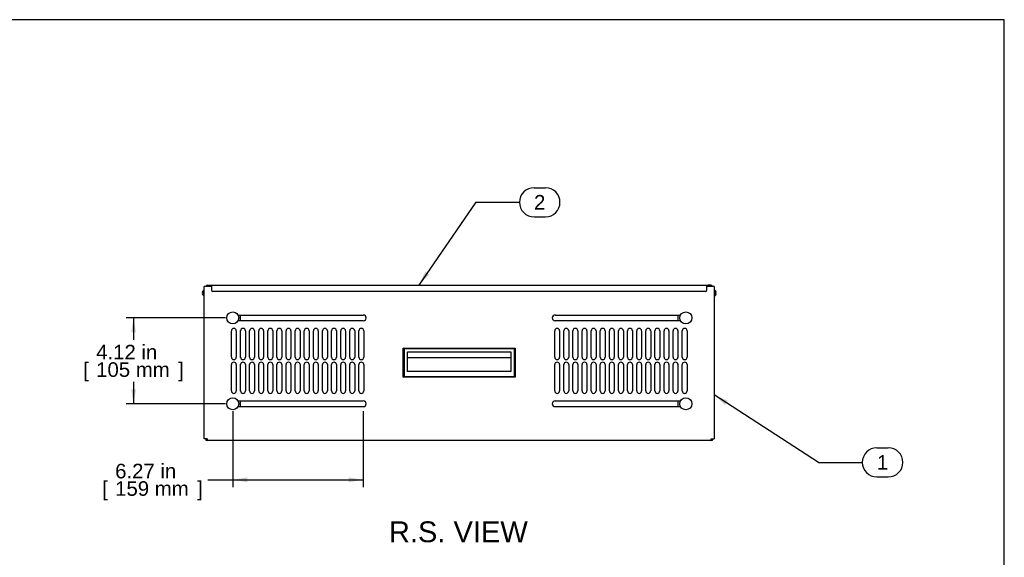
# Model space of a CAD drawing. Header units: inches. Extents: x 0 to 100, y 0 to 75.
# Tile 14 of 14: x 53 to 100, y 49 to 75. Entities that reach past the tile are written whole.
import ezdxf
from ezdxf.enums import TextEntityAlignment as Align

# ---------------------------------------------------------------- set-up
doc = ezdxf.new("R2010")
doc.units = ezdxf.units.IN
doc.header["$MEASUREMENT"] = 0
for name, color, linetype in [('COM57176-23', 7, 'Continuous'), ('COM57177-2', 7, 'Continuous'), ('COM57179-3S', 7, 'Continuous'), ('Default', 7, 'Continuous'), ('HAN13044', 7, 'Continuous'), ('SCS19417', 7, 'Continuous'), ('SCS19496', 7, 'Continuous')]:
    doc.layers.add(name, color=color, linetype=linetype)
doc.styles.add('SEACAD_Arial', font='arial.ttf')
doc.dimstyles.new('WEB', dxfattribs={"dimtxt": 0.7, "dimasz": 0.7, "dimexe": 0.35, "dimexo": 0.35, "dimgap": 0.175, "dimtad": 0, "dimtih": 1, "dimtoh": 1, "dimzin": 4, "dimdsep": 46, "dimtxsty": 'SEACAD_Arial', "dimblk1": '_SE_FILLED', "dimblk2": '_SE_FILLED', "dimsah": 1, "dimcen": 0.35, "dimadec": 0, "dimazin": 0, "dimtfac": 0.8, "dimtdec": 0, "dimtofl": 0, "dimtmove": 0, "dimatfit": 3, "dimfxl": 1, "dimtolj": 1, "dimtzin": 4, "dimarcsym": 0})

# ---------------------------------------------------------------- blocks, each defined once
blk = doc.blocks.new('SEANNOT_GROUP1')
at = {"layer": 'Default', "linetype": 'Continuous'}
blk.add_hatch(color=7, dxfattribs=at).paths.add_polyline_path([(86.655, 56.619), (86.004, 56.901), (86.528, 56.423)])
at = {"layer": 'Default', "color": 7, "linetype": 'Continuous'}
for p, q in [((93.816, 54.361), (94.364, 54.361)), ((91.016, 53.661), (93.116, 53.661)), ((93.816, 52.961), (94.364, 52.961))]:
    blk.add_line(p, q, dxfattribs=at)
blk.add_lwpolyline([(91.016, 53.661), (86.004, 56.901)], dxfattribs=at)
for centre, start, end in [((93.816, 53.661), 90, 270), ((94.364, 53.661), 270, 90)]:
    blk.add_arc(centre, 0.7, start, end, dxfattribs=at)
at = {"layer": 'Default', "color": 7, "linetype": 'Continuous', "style": 'SEACAD_Arial'}
blk.add_text('1', height=0.7, dxfattribs=at).set_placement((93.816, 54.011), align=Align.TOP_LEFT)
blk = doc.blocks.new('SEANNOT_GROUP2')
at = {"layer": 'Default', "linetype": 'Continuous'}
blk.add_hatch(color=7, dxfattribs=at).paths.add_polyline_path([(72.118, 62.824), (71.819, 62.181), (72.311, 62.692)])
at = {"layer": 'Default', "color": 7, "linetype": 'Continuous'}
for p, q in [((77.345, 66.861), (77.893, 66.861)), ((74.545, 66.161), (76.645, 66.161)), ((77.345, 65.461), (77.893, 65.461))]:
    blk.add_line(p, q, dxfattribs=at)
blk.add_lwpolyline([(74.545, 66.161), (71.819, 62.181)], dxfattribs=at)
for centre, start, end in [((77.345, 66.161), 90, 270), ((77.893, 66.161), 270, 90)]:
    blk.add_arc(centre, 0.7, start, end, dxfattribs=at)
at = {"layer": 'Default', "color": 7, "linetype": 'Continuous', "style": 'SEACAD_Arial'}
blk.add_text('2', height=0.7, dxfattribs=at).set_placement((77.345, 66.511), align=Align.TOP_LEFT)
blk = doc.blocks.new('SE5')
at = {"layer": 'COM57176-23', "color": 7, "linetype": 'Continuous'}
for p, q in [((61.504, 54.795), (61.504, 62.109)), ((61.59, 62.109), (61.504, 62.109)), ((61.854, 62.109), (61.59, 62.109)), ((85.918, 62.109), (85.653, 62.109)), ((86.004, 62.109), (85.918, 62.109)), ((86.004, 62.109), (86.004, 54.795)), ((63.126, 60.743), (69.144, 60.743)), ((78.363, 60.743), (84.382, 60.743)), ((69.144, 60.462), (63.126, 60.462)), ((84.382, 60.462), (78.363, 60.462)), ((62.808, 58.72), (62.808, 59.985)), ((63.043, 59.985), (63.043, 58.72)), ((63.246, 58.72), (63.246, 59.985)), ((63.481, 59.985), (63.481, 58.72)), ((63.683, 58.72), (63.683, 59.985)), ((63.918, 59.985), (63.918, 58.72)), ((64.121, 58.72), (64.121, 59.985)), ((64.356, 59.985), (64.356, 58.72)), ((64.558, 58.72), (64.558, 59.985)), ((64.793, 59.985), (64.793, 58.72)), ((64.996, 58.72), (64.996, 59.985)), ((65.231, 59.985), (65.231, 58.72)), ((65.433, 58.72), (65.433, 59.985)), ((65.668, 59.985), (65.668, 58.72)), ((65.871, 58.72), (65.871, 59.985)), ((66.106, 59.985), (66.106, 58.72)), ((66.308, 58.72), (66.308, 59.985)), ((66.543, 59.985), (66.543, 58.72)), ((66.746, 58.72), (66.746, 59.985)), ((66.981, 59.985), (66.981, 58.72)), ((67.183, 58.72), (67.183, 59.985)), ((67.418, 59.985), (67.418, 58.72)), ((67.621, 58.72), (67.621, 59.985)), ((67.856, 59.985), (67.856, 58.72)), ((68.058, 58.72), (68.058, 59.985)), ((68.293, 59.985), (68.293, 58.72)), ((68.496, 58.72), (68.496, 59.985)), ((68.731, 59.985), (68.731, 58.72)), ((68.933, 58.72), (68.933, 59.985)), ((69.168, 59.985), (69.168, 58.72)), ((78.34, 58.72), (78.34, 59.985)), ((78.575, 59.985), (78.575, 58.72)), ((78.777, 58.72), (78.777, 59.985)), ((79.012, 59.985), (79.012, 58.72)), ((79.215, 58.72), (79.215, 59.985)), ((79.45, 59.985), (79.45, 58.72)), ((79.652, 58.72), (79.652, 59.985)), ((79.887, 59.985), (79.887, 58.72)), ((80.09, 58.72), (80.09, 59.985)), ((80.325, 59.985), (80.325, 58.72)), ((80.527, 58.72), (80.527, 59.985)), ((80.762, 59.985), (80.762, 58.72)), ((80.965, 58.72), (80.965, 59.985)), ((81.2, 59.985), (81.2, 58.72)), ((81.402, 58.72), (81.402, 59.985)), ((81.637, 59.985), (81.637, 58.72)), ((81.84, 58.72), (81.84, 59.985)), ((82.075, 59.985), (82.075, 58.72)), ((82.277, 58.72), (82.277, 59.985)), ((82.512, 59.985), (82.512, 58.72)), ((82.715, 58.72), (82.715, 59.985)), ((82.95, 59.985), (82.95, 58.72)), ((83.152, 58.72), (83.152, 59.985)), ((83.387, 59.985), (83.387, 58.72)), ((83.59, 58.72), (83.59, 59.985)), ((83.825, 59.985), (83.825, 58.72)), ((84.027, 58.72), (84.027, 59.985)), ((84.262, 59.985), (84.262, 58.72)), ((84.465, 58.72), (84.465, 59.985)), ((84.7, 59.985), (84.7, 58.72)), ((62.808, 57.095), (62.808, 58.36)), ((63.043, 58.36), (63.043, 57.095)), ((63.246, 57.095), (63.246, 58.36)), ((63.481, 58.36), (63.481, 57.095)), ((63.683, 57.095), (63.683, 58.36)), ((63.918, 58.36), (63.918, 57.095)), ((64.121, 57.095), (64.121, 58.36)), ((64.356, 58.36), (64.356, 57.095)), ((64.558, 57.095), (64.558, 58.36)), ((64.793, 58.36), (64.793, 57.095)), ((64.996, 57.095), (64.996, 58.36)), ((65.231, 58.36), (65.231, 57.095)), ((65.433, 57.095), (65.433, 58.36)), ((65.668, 58.36), (65.668, 57.095)), ((65.871, 57.095), (65.871, 58.36)), ((66.106, 58.36), (66.106, 57.095)), ((66.308, 57.095), (66.308, 58.36)), ((66.543, 58.36), (66.543, 57.095)), ((66.746, 57.095), (66.746, 58.36)), ((66.981, 58.36), (66.981, 57.095)), ((67.183, 57.095), (67.183, 58.36)), ((67.418, 58.36), (67.418, 57.095)), ((67.621, 57.095), (67.621, 58.36)), ((67.856, 58.36), (67.856, 57.095)), ((68.058, 57.095), (68.058, 58.36)), ((68.293, 58.36), (68.293, 57.095)), ((68.496, 57.095), (68.496, 58.36)), ((68.731, 58.36), (68.731, 57.095)), ((68.933, 57.095), (68.933, 58.36)), ((69.168, 58.36), (69.168, 57.095)), ((78.34, 57.095), (78.34, 58.36)), ((78.575, 58.36), (78.575, 57.095)), ((78.777, 57.095), (78.777, 58.36)), ((79.012, 58.36), (79.012, 57.095)), ((79.215, 57.095), (79.215, 58.36)), ((79.45, 58.36), (79.45, 57.095)), ((79.652, 57.095), (79.652, 58.36)), ((79.887, 58.36), (79.887, 57.095)), ((80.09, 57.095), (80.09, 58.36)), ((80.325, 58.36), (80.325, 57.095)), ((80.527, 57.095), (80.527, 58.36)), ((80.762, 58.36), (80.762, 57.095)), ((80.965, 57.095), (80.965, 58.36)), ((81.2, 58.36), (81.2, 57.095)), ((81.402, 57.095), (81.402, 58.36)), ((81.637, 58.36), (81.637, 57.095)), ((81.84, 57.095), (81.84, 58.36)), ((82.075, 58.36), (82.075, 57.095)), ((82.277, 57.095), (82.277, 58.36)), ((82.512, 58.36), (82.512, 57.095)), ((82.715, 57.095), (82.715, 58.36)), ((82.95, 58.36), (82.95, 57.095)), ((83.152, 57.095), (83.152, 58.36)), ((83.387, 58.36), (83.387, 57.095)), ((83.59, 57.095), (83.59, 58.36)), ((83.825, 58.36), (83.825, 57.095)), ((84.027, 57.095), (84.027, 58.36)), ((84.262, 58.36), (84.262, 57.095)), ((84.465, 57.095), (84.465, 58.36)), ((84.7, 58.36), (84.7, 57.095)), ((63.126, 56.618), (69.144, 56.618)), ((69.144, 56.337), (63.126, 56.337)), ((78.363, 56.618), (84.382, 56.618)), ((84.382, 56.337), (78.363, 56.337)), ((61.59, 54.795), (61.504, 54.795)), ((61.648, 54.795), (61.59, 54.795)), ((61.648, 54.795), (61.648, 54.709)), ((85.86, 54.709), (61.648, 54.709)), ((85.86, 54.709), (85.86, 54.795)), ((85.86, 54.795), (85.918, 54.795)), ((85.918, 54.795), (86.004, 54.795))]:
    blk.add_line(p, q, dxfattribs=at)
for centre, radius, start, end in [((69.144, 60.603), 0.14, 270, 90), ((78.363, 60.603), 0.141, 90, 270), ((62.926, 59.985), 0.117, 0, 180), ((63.363, 59.985), 0.117, 0, 180), ((63.801, 59.985), 0.117, 0, 180), ((64.238, 59.985), 0.117, 0, 180), ((64.676, 59.985), 0.117, 0, 180), ((65.113, 59.985), 0.117, 0, 180), ((65.551, 59.985), 0.117, 0, 180), ((65.988, 59.985), 0.117, 0, 180), ((66.426, 59.985), 0.117, 0, 180), ((66.863, 59.985), 0.117, 0, 180), ((67.301, 59.985), 0.117, 0, 180), ((67.738, 59.985), 0.117, 0, 180), ((68.176, 59.985), 0.117, 0, 180), ((68.613, 59.985), 0.117, 0, 180), ((69.051, 59.985), 0.117, 0, 180), ((78.457, 59.985), 0.117, 0, 180), ((78.895, 59.985), 0.117, 0, 180), ((79.332, 59.985), 0.117, 0, 180), ((79.77, 59.985), 0.117, 0, 180), ((80.207, 59.985), 0.117, 0, 180), ((80.645, 59.985), 0.117, 0, 180), ((81.082, 59.985), 0.117, 0, 180), ((81.52, 59.985), 0.117, 0, 180), ((81.957, 59.985), 0.117, 0, 180), ((82.395, 59.985), 0.117, 0, 180), ((82.832, 59.985), 0.117, 0, 180), ((83.27, 59.985), 0.117, 0, 180), ((83.707, 59.985), 0.117, 0, 180), ((84.145, 59.985), 0.117, 0, 180), ((84.582, 59.985), 0.117, 0, 180), ((62.926, 58.72), 0.117, 180, 360), ((63.363, 58.72), 0.117, 180, 360), ((63.801, 58.72), 0.118, 180, 360), ((64.238, 58.72), 0.117, 180, 360), ((64.676, 58.72), 0.117, 180, 360), ((65.113, 58.72), 0.117, 180, 360), ((65.551, 58.72), 0.117, 180, 360), ((65.988, 58.72), 0.117, 180, 360), ((66.426, 58.72), 0.117, 180, 360), ((66.863, 58.72), 0.117, 180, 360), ((67.301, 58.72), 0.117, 180, 360), ((67.738, 58.72), 0.117, 180, 360), ((68.176, 58.72), 0.117, 180, 360), ((68.613, 58.72), 0.117, 180, 360), ((69.051, 58.72), 0.117, 180, 360), ((78.457, 58.72), 0.117, 180, 0), ((78.895, 58.72), 0.117, 180, 0), ((79.332, 58.72), 0.117, 180, 0), ((79.77, 58.72), 0.117, 180, 0), ((80.207, 58.72), 0.117, 180, 0), ((80.645, 58.72), 0.117, 180, 0), ((81.082, 58.72), 0.117, 180, 0), ((81.52, 58.72), 0.117, 180, 0), ((81.957, 58.72), 0.117, 180, 0), ((82.395, 58.72), 0.117, 180, 0), ((82.832, 58.72), 0.117, 180, 0), ((83.27, 58.72), 0.117, 180, 0), ((83.707, 58.72), 0.117, 180, 0), ((84.145, 58.72), 0.117, 180, 0), ((84.582, 58.72), 0.117, 180, 0), ((62.926, 58.36), 0.117, 0, 180), ((63.363, 58.36), 0.117, 0, 180), ((63.801, 58.36), 0.117, 0, 180), ((64.238, 58.36), 0.117, 0, 180), ((64.676, 58.36), 0.117, 0, 180), ((65.113, 58.36), 0.117, 0, 180), ((65.551, 58.36), 0.117, 0, 180), ((65.988, 58.36), 0.117, 0, 180), ((66.426, 58.36), 0.117, 0, 180), ((66.863, 58.36), 0.117, 0, 180), ((67.301, 58.36), 0.117, 0, 180), ((67.738, 58.36), 0.117, 0, 180), ((68.176, 58.36), 0.117, 0, 180), ((68.613, 58.36), 0.117, 0, 180), ((69.051, 58.36), 0.117, 0, 180), ((78.457, 58.36), 0.117, 0, 180), ((78.895, 58.36), 0.117, 0, 180), ((79.332, 58.36), 0.117, 0, 180), ((79.77, 58.36), 0.117, 0, 180), ((80.207, 58.36), 0.117, 0, 180), ((80.645, 58.36), 0.117, 0, 180), ((81.082, 58.36), 0.117, 0, 180), ((81.52, 58.36), 0.117, 0, 180), ((81.957, 58.36), 0.117, 0, 180), ((82.395, 58.36), 0.117, 0, 180), ((82.832, 58.36), 0.117, 0, 180), ((83.27, 58.36), 0.117, 0, 180), ((83.707, 58.36), 0.117, 0, 180), ((84.145, 58.36), 0.117, 0, 180), ((84.582, 58.36), 0.117, 0, 180), ((62.926, 57.095), 0.117, 180, 0), ((63.363, 57.095), 0.117, 180, 0), ((63.801, 57.095), 0.118, 180, 0), ((64.238, 57.095), 0.117, 180, 0), ((64.676, 57.095), 0.117, 180, 0), ((65.113, 57.095), 0.117, 180, 0), ((65.551, 57.095), 0.117, 180, 0), ((65.988, 57.095), 0.117, 180, 0), ((66.426, 57.095), 0.117, 180, 0), ((66.863, 57.095), 0.117, 180, 0), ((67.301, 57.095), 0.117, 180, 0), ((67.738, 57.095), 0.117, 180, 0), ((68.176, 57.095), 0.117, 180, 0), ((68.613, 57.095), 0.117, 180, 0), ((69.051, 57.095), 0.117, 180, 0), ((78.457, 57.095), 0.117, 180, 0), ((78.895, 57.095), 0.117, 180, 0), ((79.332, 57.095), 0.117, 180, 0), ((79.77, 57.095), 0.117, 180, 0), ((80.207, 57.095), 0.117, 180, 0), ((80.645, 57.095), 0.117, 180, 0), ((81.082, 57.095), 0.117, 180, 0), ((81.52, 57.095), 0.117, 180, 0), ((81.957, 57.095), 0.117, 180, 0), ((82.395, 57.095), 0.117, 180, 0), ((82.832, 57.095), 0.117, 180, 0), ((83.27, 57.095), 0.117, 180, 0), ((83.707, 57.095), 0.117, 180, 0), ((84.145, 57.095), 0.117, 180, 0), ((84.582, 57.095), 0.117, 180, 0), ((69.144, 56.478), 0.14, 270, 90), ((78.363, 56.478), 0.14, 90, 270), ((61.648, 54.795), 0.086, 180, 270), ((61.648, 54.795), 0.029, 180, 270), ((85.86, 54.795), 0.086, 270, 0), ((85.86, 54.795), 0.029, 270, 0)]:
    blk.add_arc(centre, radius, start, end, dxfattribs=at)
at = {"layer": 'COM57177-2', "color": 7, "linetype": 'Continuous'}
for p, q in [((61.674, 62.181), (61.808, 62.181)), ((61.674, 62.124), (61.808, 62.124)), ((61.808, 62.181), (61.854, 62.181)), ((61.854, 62.124), (61.808, 62.124)), ((61.854, 62.181), (85.653, 62.181)), ((61.854, 62.181), (61.854, 62.095)), ((61.854, 62.095), (61.854, 61.943)), ((85.653, 62.095), (85.653, 62.181)), ((85.653, 62.181), (85.7, 62.181)), ((85.7, 62.124), (85.653, 62.124)), ((85.653, 61.943), (85.653, 62.095)), ((85.833, 62.181), (85.7, 62.181)), ((85.833, 62.124), (85.7, 62.124)), ((61.917, 61.881), (85.591, 61.881))]:
    blk.add_line(p, q, dxfattribs=at)
for centre, radius, start, end in [((61.674, 62.095), 0.086, 90, 170.6311), ((61.674, 62.095), 0.029, 90, 151.1343), ((85.833, 62.095), 0.086, 9.3689, 90), ((85.833, 62.095), 0.029, 28.8657, 90), ((61.917, 61.943), 0.0625, 180, 270), ((85.591, 61.943), 0.0625, 270, 0)]:
    blk.add_arc(centre, radius, start, end, dxfattribs=at)
at = {"layer": 'COM57179-3S', "color": 7, "linetype": 'Continuous'}
for p, q in [((63.247, 60.462), (63.247, 60.743)), ((84.261, 60.743), (84.261, 60.462)), ((63.247, 58.703), (63.247, 60.002)), ((84.261, 60.002), (84.261, 58.703)), ((63.247, 57.078), (63.247, 58.377)), ((84.261, 58.377), (84.261, 57.078)), ((63.247, 56.337), (63.247, 56.618)), ((84.261, 56.618), (84.261, 56.337))]:
    blk.add_line(p, q, dxfattribs=at)
at = {"layer": 'HAN13044', "color": 7, "linetype": 'Continuous'}
for p, q in [((71.066, 57.753), (71.066, 59.151)), ((71.066, 59.151), (76.441, 59.151)), ((71.105, 59.113), (71.066, 59.151)), ((76.403, 59.113), (76.441, 59.151)), ((76.441, 59.151), (76.441, 57.753)), ((76.403, 59.113), (71.105, 59.113)), ((71.105, 59.113), (71.105, 57.791)), ((71.274, 58.029), (71.274, 58.969)), ((71.274, 58.969), (76.234, 58.969)), ((71.274, 58.703), (76.234, 58.703)), ((76.234, 58.969), (76.234, 58.029)), ((76.403, 57.791), (76.403, 59.113)), ((71.066, 57.753), (71.105, 57.791)), ((76.441, 57.753), (71.066, 57.753)), ((71.105, 57.791), (76.403, 57.791)), ((76.234, 58.029), (71.274, 58.029)), ((76.441, 57.753), (76.403, 57.791))]:
    blk.add_line(p, q, dxfattribs=at)
at = {"layer": 'SCS19417', "color": 7, "linetype": 'Continuous'}
for p, q in [((61.46, 61.823), (61.419, 61.823)), ((61.419, 61.769), (61.46, 61.769)), ((61.437, 61.884), (61.436, 61.884)), ((61.437, 61.709), (61.436, 61.709)), ((61.469, 61.823), (61.46, 61.823)), ((61.46, 61.769), (61.469, 61.769)), ((61.496, 61.921), (61.469, 61.921)), ((61.469, 61.769), (61.469, 61.823)), ((61.469, 61.823), (61.469, 61.823)), ((61.469, 61.769), (61.469, 61.769)), ((61.469, 61.671), (61.496, 61.671)), ((86.039, 61.921), (86.012, 61.921)), ((86.012, 61.671), (86.039, 61.671)), ((86.039, 61.823), (86.039, 61.823)), ((86.039, 61.769), (86.039, 61.823)), ((86.048, 61.823), (86.039, 61.823)), ((86.039, 61.769), (86.039, 61.769)), ((86.039, 61.769), (86.048, 61.769)), ((86.089, 61.823), (86.048, 61.823)), ((86.048, 61.769), (86.089, 61.769)), ((86.071, 61.884), (86.072, 61.884)), ((86.071, 61.709), (86.072, 61.709))]:
    blk.add_line(p, q, dxfattribs=at)
for centre, radius, start, end in [((61.568, 61.813), 0.15, 135.8673, 151.9428), ((61.568, 61.78), 0.15, 208.0462, 224.1327), ((61.469, 61.909), 0.012, 90, 135.8673), ((61.469, 61.683), 0.012, 224.1327, 270), ((61.496, 61.913), 0.008, 0, 90), ((61.496, 61.679), 0.008, 270, 0), ((86.012, 61.913), 0.008, 90, 180), ((86.012, 61.679), 0.008, 180, 270), ((86.039, 61.909), 0.012, 44.1327, 90), ((86.039, 61.683), 0.012, 270, 315.8673), ((85.94, 61.813), 0.15, 28.0462, 44.1327), ((85.94, 61.78), 0.15, 315.8673, 331.9428)]:
    blk.add_arc(centre, radius, start, end, dxfattribs=at)
for points in [[(61.419, 61.823), (61.42, 61.834), (61.422, 61.844), (61.428, 61.865), (61.432, 61.875), (61.437, 61.884)], [(61.437, 61.709), (61.432, 61.718), (61.428, 61.728), (61.422, 61.749), (61.42, 61.759), (61.419, 61.769)], [(86.071, 61.884), (86.076, 61.875), (86.08, 61.865), (86.086, 61.844), (86.088, 61.834), (86.089, 61.823)], [(86.089, 61.769), (86.088, 61.759), (86.086, 61.749), (86.08, 61.728), (86.076, 61.718), (86.071, 61.709)]]:
    blk.add_open_spline(points, degree=3, knots=[0, 0, 0, 0, 0.5, 0.5, 1, 1, 1, 1], dxfattribs=at)
at = {"layer": 'SCS19496', "color": 7, "linetype": 'Continuous'}
for centre in [(62.872, 60.603), (84.636, 60.603), (62.872, 56.478), (84.636, 56.478)]:
    blk.add_circle(centre, 0.29, dxfattribs=at)
blk = doc.blocks.new('DMBLK22')
at = {"layer": 'Default', "linetype": 'Continuous', "transparency": 16777216}
for points in [[(57.991, 59.903), (58.225, 59.903), (58.108, 60.603)], [(57.991, 57.178), (58.108, 56.478), (58.225, 57.178)]]:
    blk.add_hatch(color=7, dxfattribs=at).paths.add_polyline_path(points)
at = {"layer": 'Default', "color": 7, "linetype": 'Continuous', "transparency": 16777216}
for p, q in [((62.522, 60.603), (57.758, 60.603)), ((58.108, 60.603), (58.108, 59.555)), ((58.108, 57.525), (58.108, 56.478)), ((62.522, 56.478), (57.758, 56.478))]:
    blk.add_line(p, q, dxfattribs=at)
at = {"layer": 'Default', "color": 7, "linetype": 'Continuous', "transparency": 16777216, "style": 'SEACAD_Arial'}
for s, p in [('4.12 in', (56.312, 59.31)), ('[', (55.688, 58.47)), ('105 mm', (56.312, 58.47)), (']', (60.254, 58.47))]:
    blk.add_text(s, height=0.7, dxfattribs=at).set_placement(p, align=Align.TOP_LEFT)
blk = doc.blocks.new('_SE_FILLED')
at = {"color": 0}
blk.add_line((0, 0), (-1, 0), dxfattribs=at)
blk.add_solid([(0, 0), (-1, -0.1665), (-1, 0.1665), (0, 0)], dxfattribs=at)
blk = doc.blocks.new('DMBLK37')
at = {"layer": 'Default', "linetype": 'Continuous', "transparency": 16777216}
for points in [[(63.572, 52.705), (63.572, 52.938), (62.872, 52.822)], [(68.444, 52.705), (69.144, 52.822), (68.444, 52.938)]]:
    blk.add_hatch(color=7, dxfattribs=at).paths.add_polyline_path(points)
at = {"layer": 'Default', "color": 7, "linetype": 'Continuous', "transparency": 16777216}
for p, q in [((62.872, 56.128), (62.872, 52.472)), ((69.144, 56.128), (69.144, 52.472)), ((61.683, 52.822), (69.144, 52.822))]:
    blk.add_line(p, q, dxfattribs=at)
at = {"layer": 'Default', "color": 7, "linetype": 'Continuous', "transparency": 16777216, "style": 'SEACAD_Arial'}
for s, p in [('6.27 in', (57.223, 53.592)), ('[', (56.599, 52.752)), ('159 mm', (57.223, 52.752)), (']', (61.164, 52.752))]:
    blk.add_text(s, height=0.7, dxfattribs=at).set_placement(p, align=Align.TOP_LEFT)

msp = doc.modelspace()

# ---------------------------------------------------------------- linework, layer by layer
at = {"layer": 'Default', "color": 7, "linetype": 'Continuous'}
for p, q in [((99.937, 74.937), (0, 74.937)), ((99.937, 0), (99.937, 74.938))]:
    msp.add_line(p, q, dxfattribs=at)

# ---------------------------------------------------------------- block references
at = {"layer": 'Default'}
for name in ['SEANNOT_GROUP2', 'SE5', 'SEANNOT_GROUP1']:
    msp.add_blockref(name, (0, 0), dxfattribs=at)

# ---------------------------------------------------------------- texts
at = {"layer": 'Default', "color": 7, "linetype": 'Continuous', "style": 'SEACAD_Arial'}
msp.add_text('R.S. VIEW', height=1, dxfattribs=at).set_placement((70.373, 50.823), align=Align.TOP_LEFT)

# ---------------------------------------------------------------- dimensions: what is measured, and where the dimension line sits
at = {"layer": 'Default', "color": 7, "linetype": 'Continuous'}
for base, p1, p2, angle, picture, middle in [((58.107853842, 60.602678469), (62.871929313, 60.602678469), (62.871929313, 56.477678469), 270, 'DMBLK22', (58.107853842, 58.540178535)), ((62.872, 52.822), (62.872, 56.478), (69.144, 56.478), 0, 'DMBLK37', (61.683, 52.822))]:
    dim = msp.add_linear_dim(base=base, p1=p1, p2=p2, angle=angle, text='\\A1;<>', dimstyle='WEB', override={"dimpost": '\\X'}, dxfattribs=at)
    dim.commit()
    dim.dimension.update_dxf_attribs({"geometry": picture, "text_midpoint": middle, "dimtype": 161})

doc.saveas('drawing.dxf')
